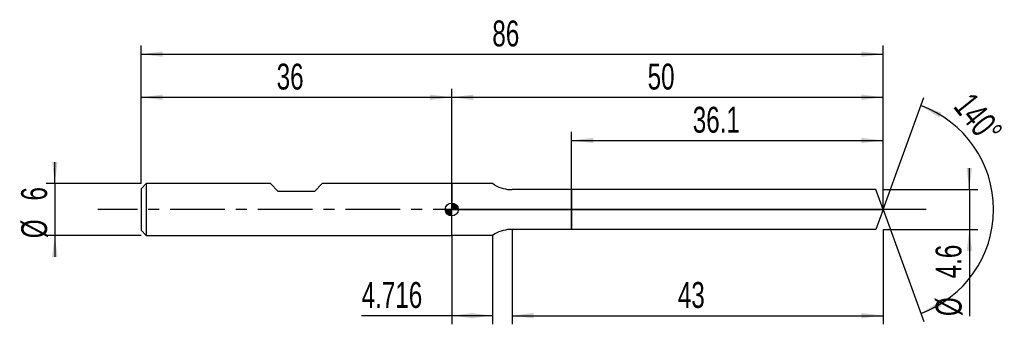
# Model space of a CAD drawing. Extents: x -14 to 100, y -13 to 22.
import ezdxf
from ezdxf.enums import TextEntityAlignment as Align

# ---------------------------------------------------------------- set-up
doc = ezdxf.new("R2010")
doc.units = 0
doc.linetypes.add('CENTER', pattern=[10.16, 6.35, -1.27, 1.27, -1.27])
doc.layers.get('0').update_dxf_attribs({"linetype": 'CONTINUOUS'})
for name, color, linetype in [('1', 4, 'CONTINUOUS'), ('2', 7, 'CONTINUOUS'), ('4', 2, 'CENTER'), ('CUT', 1, 'CONTINUOUS'), ('NOCUT', 7, 'CONTINUOUS'), ('SK1', 4, 'CONTINUOUS'), ('SK2', 7, 'CONTINUOUS'), ('SK4', 2, 'CENTER')]:
    doc.layers.add(name, color=color, linetype=linetype)
doc.dimstyles.new('SLDDIMSTYLE0', dxfattribs={"dimtxt": 3, "dimasz": 2.5, "dimexe": 0, "dimexo": 0.0625, "dimgap": 0.75, "dimtad": 1, "dimrnd": 1e-09, "dimzin": 12, "dimsah": 1, "dimcen": 0.09, "dimazin": 3, "dimtfac": 1, "dimtofl": 0, "dimtmove": 0, "dimatfit": 3})
doc.dimstyles.new('SLDDIMSTYLE1', dxfattribs={"dimtxt": 3, "dimasz": 2.5, "dimexe": 0, "dimexo": 0.0625, "dimgap": 0.75, "dimtad": 1, "dimrnd": 1e-09, "dimzin": 12, "dimsah": 1, "dimcen": 0.09, "dimazin": 3, "dimtfac": 1, "dimtmove": 0, "dimatfit": 3})
doc.dimstyles.new('SLDDIMSTYLE2', dxfattribs={"dimtxt": 3, "dimasz": 2.5, "dimexe": 0, "dimexo": 0.0625, "dimgap": 0.75, "dimtad": 1, "dimzin": 12, "dimsah": 1, "dimcen": 0.09, "dimazin": 3, "dimtfac": 1, "dimtofl": 0, "dimtmove": 0, "dimatfit": 3})

# ---------------------------------------------------------------- blocks, each defined once
blk = doc.blocks.new('_D')
at = {"layer": '2'}
for p, q in [((43, -2.3), (43, -13.3)), ((86, -2.3), (86, -13.3)), ((43, -12.3), (86, -12.3))]:
    blk.add_line(p, q, dxfattribs=at)
for points in [[(43, -12.3), (45.5, -12.61), (45.5, -11.99)], [(86, -12.3), (83.5, -11.99), (83.5, -12.61)]]:
    blk.add_solid(points, dxfattribs=at)
at = {"layer": '2', "width": 0.7}
blk.add_text('43', height=3, dxfattribs=at).set_placement((62.21, -12.3), align=Align.BOTTOM_LEFT)
blk = doc.blocks.new('_D_1')
at = {"layer": '2'}
for p, q in [((96, 2.3), (96, 4.8)), ((86, 2.3), (97, 2.3)), ((96, 2.3), (96, -2.3)), ((86, -2.3), (97, -2.3)), ((96, -2.3), (96, -12.35))]:
    blk.add_line(p, q, dxfattribs=at)
for points in [[(96, 2.3), (96.31, 4.8), (95.69, 4.8)], [(96, -2.3), (95.69, -4.8), (96.31, -4.8)]]:
    blk.add_solid(points, dxfattribs=at)
at = {"layer": '2', "width": 0.7}
for s, p in [('4.6', (95.99, -7.98)), ('%%c', (96, -12.35))]:
    blk.add_text(s, height=3, rotation=90, dxfattribs=at).set_placement(p, align=Align.BOTTOM_LEFT)
blk = doc.blocks.new('_D_2')
at = {"layer": '2'}
for p, q in [((36, -3), (36, -13.3)), ((40.72, -3), (40.72, -13.3)), ((36, -12.3), (25.56, -12.3)), ((40.72, -12.3), (36, -12.3))]:
    blk.add_line(p, q, dxfattribs=at)
for points in [[(36, -12.3), (38.5, -12.61), (38.5, -11.99)], [(40.72, -12.3), (38.22, -11.99), (38.22, -12.61)]]:
    blk.add_solid(points, dxfattribs=at)
at = {"layer": '2', "width": 0.7}
blk.add_text('4.716', height=3, rotation=0, dxfattribs=at).set_placement((25.56, -12.3), align=Align.BOTTOM_LEFT)
blk = doc.blocks.new('_D_3')
at = {"layer": '2'}
for p, q in [((49.9, 2.3), (49.9, 9)), ((49.9, 8), (86, 8)), ((86, 2.3), (86, 9))]:
    blk.add_line(p, q, dxfattribs=at)
for points in [[(49.9, 8), (52.4, 7.69), (52.4, 8.31)], [(86, 8), (83.5, 8.31), (83.5, 7.69)]]:
    blk.add_solid(points, dxfattribs=at)
at = {"layer": '2', "width": 0.7}
blk.add_text('36.1', height=3, dxfattribs=at).set_placement((63.94, 8), align=Align.BOTTOM_LEFT)
blk = doc.blocks.new('_D_4')
at = {"layer": '2'}
for q in [(90.72, 12.97), (90.72, -12.97)]:
    blk.add_line((86, 0), q, dxfattribs=at)
blk.add_arc((86, 0), 12.81, 289.9971, 70.0029, dxfattribs=at)
for points in [[(90.38, 12.03), (92.5, 10.68), (92.77, 11.24)], [(90.38, -12.03), (92.77, -11.24), (92.5, -10.68)]]:
    blk.add_solid(points, dxfattribs=at)
at = {"layer": '2', "width": 0.7}
blk.add_text('140°', height=3, rotation=-51.3402, dxfattribs=at).set_placement((93.34, 11.33), align=Align.BOTTOM_LEFT)
blk = doc.blocks.new('_D_5')
at = {"layer": 'SK2'}
for p, q in [((0, 3), (0, 19)), ((86, 3), (86, 19)), ((0, 18), (86, 18))]:
    blk.add_line(p, q, dxfattribs=at)
for points in [[(0, 18), (2.5, 17.69), (2.5, 18.31)], [(86, 18), (83.5, 18.31), (83.5, 17.69)]]:
    blk.add_solid(points, dxfattribs=at)
at = {"layer": 'SK2', "width": 0.7}
blk.add_text('86', height=3, dxfattribs=at).set_placement((40.71, 18), align=Align.BOTTOM_LEFT)
blk = doc.blocks.new('_D_6')
at = {"layer": 'SK2'}
for p, q in [((0, 3), (0, 14)), ((36, 3), (36, 14)), ((0, 13), (36, 13))]:
    blk.add_line(p, q, dxfattribs=at)
for points in [[(0, 13), (2.5, 12.69), (2.5, 13.31)], [(36, 13), (33.5, 13.31), (33.5, 12.69)]]:
    blk.add_solid(points, dxfattribs=at)
at = {"layer": 'SK2', "width": 0.7}
blk.add_text('36', height=3, rotation=360, dxfattribs=at).set_placement((15.71, 13), align=Align.BOTTOM_LEFT)
blk = doc.blocks.new('_D_7')
at = {"layer": 'SK2'}
for p, q in [((36, 0), (36, 14)), ((86, 0), (86, 14)), ((36, 13), (86, 13))]:
    blk.add_line(p, q, dxfattribs=at)
for points in [[(36, 13), (38.5, 12.69), (38.5, 13.31)], [(86, 13), (83.5, 13.31), (83.5, 12.69)]]:
    blk.add_solid(points, dxfattribs=at)
at = {"layer": 'SK2', "width": 0.7}
blk.add_text('50', height=3, rotation=360, dxfattribs=at).set_placement((58.71, 13), align=Align.BOTTOM_LEFT)
blk = doc.blocks.new('_D_8')
at = {"layer": 'SK2'}
for p, q in [((-10, 3), (-10, 5.5)), ((0, 3), (-11, 3)), ((-10, 3), (-10, -3)), ((0, -3), (-11, -3)), ((-10, -3), (-10, -5.5))]:
    blk.add_line(p, q, dxfattribs=at)
for points in [[(-10, 3), (-9.69, 5.5), (-10.31, 5.5)], [(-10, -3), (-10.31, -5.5), (-9.69, -5.5)]]:
    blk.add_solid(points, dxfattribs=at)
at = {"layer": 'SK2', "width": 0.7}
for s, p in [('6', (-10.01, 1.04)), ('%%c', (-10, -3.33))]:
    blk.add_text(s, height=3, rotation=90, dxfattribs=at).set_placement(p, align=Align.BOTTOM_LEFT)
blk = doc.blocks.new('*U11')
at = {"color": 0, "linetype": 'CONTINUOUS'}
for points in [[(0, 0), (0, 0.75), (0.15, 0)], [(0.15, 0), (0, 0.75), (0.15, 0.74)], [(0.15, 0), (0.15, 0.74), (0.29, 0)], [(0.29, 0), (0.15, 0.74), (0.29, 0.69)], [(0.29, 0), (0.29, 0.69), (0.42, 0)], [(0.42, 0), (0.29, 0.69), (0.42, 0.62)], [(0.42, 0), (0.42, 0.62), (0.53, 0)], [(0.53, 0), (0.42, 0.62), (0.53, 0.53)], [(0.53, 0), (0.53, 0.53), (0.62, 0)], [(0.62, 0), (0.53, 0.53), (0.62, 0.42)], [(0.62, 0), (0.62, 0.42), (0.69, 0)], [(0.69, 0), (0.62, 0.42), (0.69, 0.29)], [(0.69, 0), (0.69, 0.29), (0.74, 0)], [(0.74, 0), (0.69, 0.29), (0.74, 0.15)], [(0.74, 0), (0.74, 0.15), (0.75, 0)]]:
    blk.add_solid(points, dxfattribs=at)
blk = doc.blocks.new('*U12')
at = {"color": 0, "linetype": 'CONTINUOUS'}
for points in [[(-0.74, -0.13), (-0.75, 0), (-0.74, 0)], [(-0.74, -0.13), (-0.74, 0), (-0.7, -0.26)], [(-0.7, -0.26), (-0.74, 0), (-0.7, 0)], [(-0.7, -0.26), (-0.7, 0), (-0.65, -0.38)], [(-0.65, -0.38), (-0.7, 0), (-0.65, 0)], [(-0.65, -0.38), (-0.65, 0), (-0.57, -0.48)], [(-0.57, -0.48), (-0.65, 0), (-0.57, 0)], [(-0.57, -0.48), (-0.57, 0), (-0.48, -0.57)], [(-0.48, -0.57), (-0.57, 0), (-0.48, 0)], [(-0.48, -0.57), (-0.48, 0), (-0.38, -0.65)], [(-0.38, -0.65), (-0.48, 0), (-0.38, 0)], [(-0.38, -0.65), (-0.38, 0), (-0.26, -0.7)], [(-0.26, -0.7), (-0.38, 0), (-0.26, 0)], [(-0.26, -0.7), (-0.26, 0), (-0.13, -0.74)], [(-0.13, -0.74), (-0.26, 0), (-0.13, 0)], [(-0.13, -0.74), (-0.13, 0), (0, -0.75)], [(0, -0.75), (-0.13, 0), (0, 0)]]:
    blk.add_solid(points, dxfattribs=at)
blk = doc.blocks.new('SW_DOWELSYMBOL_0')
at = {"layer": 'SK1', "color": 0}
blk.add_circle((0, 0), 0.75, dxfattribs=at)
at = {"color": 0, "linetype": 'CONTINUOUS'}
for name in ['*U12', '*U11']:
    blk.add_blockref(name, (0, 0), dxfattribs=at)

msp = doc.modelspace()

# ---------------------------------------------------------------- linework, layer by layer
at = {"layer": '1'}
for p, q in [((40.716, 3), (36, 3)), ((36, 3), (36, 0)), ((41, 2.836), (40.716, 3)), ((49.9, 2.3), (43, 2.3)), ((85.163, 2.3), (49.9, 2.3)), ((49.9, 2.3), (49.9, 0)), ((49.9, 0), (49.9, 2.3)), ((86, 0), (85.163, 2.3)), ((36, -3), (36, 0)), ((49.9, -2.3), (49.9, 0)), ((49.9, 0), (49.9, -2.3)), ((86, 0), (85.163, -2.3)), ((40.716, -3), (36, -3)), ((41, -2.836), (40.716, -3)), ((49.9, -2.3), (43, -2.3)), ((85.163, -2.3), (49.9, -2.3))]:
    msp.add_line(p, q, dxfattribs=at)
for centre, start, end in [((43, 6.3), 239.99999, 270), ((43, -6.3), 90, 120.00001)]:
    msp.add_arc(centre, 4, start, end, dxfattribs=at)
at = {"layer": '4'}
msp.add_line((86, 0), (36, 0), dxfattribs=at)
at = {"layer": 'CUT'}
for p, q in [((85.163, 2.3), (49.9, 2.3)), ((49.9, 2.3), (49.9, 0)), ((86, 0), (85.163, 2.3)), ((49.9, 0), (86, 0))]:
    msp.add_line(p, q, dxfattribs=at)
at = {"layer": 'NOCUT'}
for p, q in [((40.716, 3), (36, 3)), ((36, 3), (36, 0)), ((41, 2.836), (40.716, 3)), ((49.9, 2.3), (43, 2.3)), ((49.9, 0), (49.9, 2.3)), ((36, 0), (49.9, 0))]:
    msp.add_line(p, q, dxfattribs=at)
msp.add_arc((43, 6.3), 4, 239.99999, 270, dxfattribs=at)
at = {"layer": 'SK1'}
for p, q in [((0.6, 3), (0, 2.4)), ((0, 2.4), (0, 0)), ((15, 3), (0.6, 3)), ((0.6, 3), (0.6, -3)), ((15.9, 2.1), (15, 3)), ((21, 3), (20.1, 2.1)), ((36, 3), (21, 3)), ((20.1, 2.1), (15.9, 2.1)), ((0, 0), (0, -2.4)), ((0, -2.4), (0.6, -3)), ((0.6, -3), (36, -3))]:
    msp.add_line(p, q, dxfattribs=at)
msp.add_circle((36, 0), 0.75, dxfattribs=at)
at = {"layer": 'SK4'}
msp.add_line((91, 0), (-5, 0), dxfattribs=at)

# ---------------------------------------------------------------- block references
at = {"layer": 'SK1'}
msp.add_blockref('SW_DOWELSYMBOL_0', (36, 0), dxfattribs=at)

# ---------------------------------------------------------------- texts
at = {"layer": 'SK2', "width": 0.7}
msp.add_text('AP1', height=0.05, dxfattribs=at).set_placement((36, -0.018), align=Align.BOTTOM_LEFT)

# ---------------------------------------------------------------- dimensions: what is measured, and where the dimension line sits
at = {"layer": '2'}
dim = msp.add_angular_dim_2l(base=(98.806, 0), line1=((86, 0), (85.163, 2.3)), line2=((85.163, -2.3), (86, 0)), dimstyle='SLDDIMSTYLE2', dxfattribs=at)
dim.commit()
dim.dimension.update_dxf_attribs({"geometry": '_D_4', "text_midpoint": (96, 8), "dimtype": 162})
for base, p1, p2, picture, middle in [((86, 8), (49.9, 2.3), (86, 2.3), '_D_3', (67.95, 8)), ((86, -12.3), (43, -2.3), (86, -2.3), '_D', (64.5, -12.3))]:
    dim = msp.add_linear_dim(base=base, p1=p1, p2=p2, dimstyle='SLDDIMSTYLE0', dxfattribs=at)
    dim.commit()
    dim.dimension.update_dxf_attribs({"geometry": picture, "text_midpoint": middle, "dimtype": 160})
dim = msp.add_linear_dim(base=(96, -2.3), p1=(86, 2.3), p2=(86, -2.3), angle=90, text='%%c<>', dimstyle='SLDDIMSTYLE1', dxfattribs=at)
dim.commit()
dim.dimension.update_dxf_attribs({"geometry": '_D_1', "text_midpoint": (96, -7.3), "dimtype": 160})
dim = msp.add_linear_dim(base=(36, -12.3), p1=(40.716, -3), p2=(36, -3), angle=359.99998, dimstyle='SLDDIMSTYLE0', dxfattribs=at)
dim.commit()
dim.dimension.update_dxf_attribs({"geometry": '_D_2', "text_midpoint": (30.716, -12.3), "dimtype": 160})
at = {"layer": 'SK2'}
dim = msp.add_linear_dim(base=(86, 18), p1=(0, 3), p2=(86, 3), dimstyle='SLDDIMSTYLE0', dxfattribs=at)
dim.commit()
dim.dimension.update_dxf_attribs({"geometry": '_D_5', "text_midpoint": (43, 18), "dimtype": 160})
for base, p1, p2, picture, middle in [((36, 13), (0, 3), (36, 3), '_D_6', (18, 13)), ((86, 13), (36, 0), (86, 0), '_D_7', (61, 13))]:
    dim = msp.add_linear_dim(base=base, p1=p1, p2=p2, angle=360, dimstyle='SLDDIMSTYLE0', dxfattribs=at)
    dim.commit()
    dim.dimension.update_dxf_attribs({"geometry": picture, "text_midpoint": middle, "dimtype": 160})
dim = msp.add_linear_dim(base=(-10, -3), p1=(0, 3), p2=(0, -3), angle=90, text='%%c<>', dimstyle='SLDDIMSTYLE1', dxfattribs=at)
dim.commit()
dim.dimension.update_dxf_attribs({"geometry": '_D_8', "text_midpoint": (-10, 0), "dimtype": 160})

doc.saveas('drawing.dxf')
